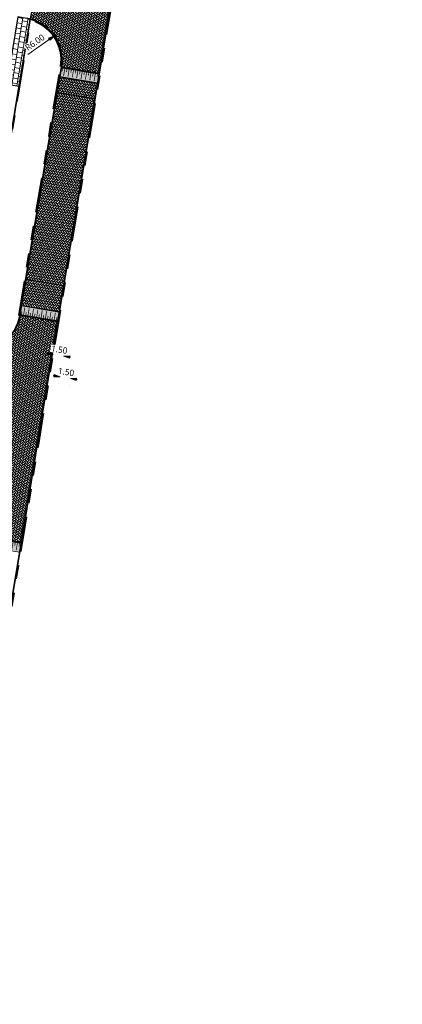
# Model space of a CAD drawing. Header units: metres. Extents: x 253823 to 255319, y 593130 to 593771.
# Tile 14 of 37: x 254171 to 254226, y 593130 to 593271. Entities that reach past the tile are written whole.
import ezdxf

# ---------------------------------------------------------------- set-up
doc = ezdxf.new("R2010")
doc.units = ezdxf.units.M
for name, pattern in [('VH-OPSLUITBAND_100X200', [16, 8, -2, 4, -2]), ('VH-OPSLUITBAND_60X200', [12, 6, -2, 2, -2]), ('VH-TROTTOIRBAND_130-150', [15, 5, -2, 2, -2, 2, -2])]:
    doc.linetypes.add(name, pattern=pattern)
doc.layers.add('HULPLIJN ARCERING', color=6, linetype='Continuous', plot=False)
for name, color, linetype, lineweight in [('N-WE-VH-KANTOPSLUITING_OPSLUITBAND_120X250-G', 20, 'VH-OPSLUITBAND_100X200', 35), ('N-WE-VH-KANTOPSLUITING_OPSLUITBAND_60X200-G', 150, 'VH-OPSLUITBAND_60X200', 35), ('N-WE-VH-KANTOPSLUITING_TROTTOIRBAND_130 150-G', 210, 'VH-TROTTOIRBAND_130-150', 35), ('N-WE-VH-KANTVERHARDING-G', 2, 'Continuous', 35), ('N-WE-VH-VERHARDING_BETONSTRAATSTEEN-KLEUR NTB-A', 252, 'Continuous', 18), ('N-WE-VH-VERHARDING_TEGEL-45MM DIK-A', 252, 'Continuous', 18), ('X-XX-AL-M', 7, 'Continuous', 18), ('X-XX-AL-ZONE_LEIDINGSTROOK-NUTS_VOORSTEL-M', 7, 'Continuous', 18)]:
    doc.layers.add(name, color=color, linetype=linetype, lineweight=lineweight)
for name, color, linetype, lineweight, true_color in [('N-WE-VH-VERHARDING_BETONSTRAATSTEEN-DREMPEL-ANTRACIET-A', 7, 'Continuous', 18, 0x333f48), ('N-WE-VH-VERHARDING_BETONSTRAATSTEEN-DREMPEL-WIT-G', 7, 'Continuous', 35, 0xffffff), ('N01-WE-VH-VERHARDING_BETONSTRAATSTEEN-ROODZWART NUANCE-KEPER-A', 7, 'Continuous', 18, 0xc63527)]:
    doc.layers.add(name, color=color, linetype=linetype, lineweight=lineweight, true_color=true_color)
doc.styles.add('Roelofs', font='segoeui.ttf', dxfattribs={"height": 1.8})
doc.dimstyles.new('Roelofs Standaard', dxfattribs={"dimtxt": 1.8, "dimasz": 1, "dimexe": 2, "dimexo": 2, "dimgap": 0.7, "dimtad": 1, "dimlfac": -1, "dimzin": 0, "dimdsep": 46, "dimtxsty": 'Roelofs', "dimblk": 'Pijl', "dimcen": 0, "dimdle": 2, "dimclrd": 256, "dimclre": 253, "dimclrt": 256, "dimazin": 0, "dimtfac": 1, "dimtofl": 0, "dimtmove": 0, "dimatfit": 3, "dimldrblk": 'Pijl', "dimfxl": 1, "dimtolj": 1, "dimtzin": 0, "dimlwd": 18, "dimlwe": 18, "dimarcsym": 0})
pattern_1 = [(215.55, (0, 0), (-0.06095125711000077, -0.3661931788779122), [0.7875, -0.2625]), (125.5500000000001, (0.3052419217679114, -0.427144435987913), (-0.06095125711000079, -0.3661931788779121), [0.7874999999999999, -0.2625])]

# ---------------------------------------------------------------- blocks, each defined once
blk = doc.blocks.new('Drempelconstructie BSS KF - 1.47 x 5.50 m')
at = {"layer": 'N-WE-VH-VERHARDING_BETONSTRAATSTEEN-DREMPEL-ANTRACIET-A'}
h = blk.add_hatch(color=256, dxfattribs=at)
h.dxf.hatch_style = 1
h.paths.add_polyline_path([(-2.813925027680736e-16, 1.979795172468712e-06), (5.499999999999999, 1.979795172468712e-06), (5.499999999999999, -1.469998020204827), (-2.813925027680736e-16, -1.469998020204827)])
blk.add_lwpolyline([(-2.813925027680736e-16, 1.979795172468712e-06), (5.499999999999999, 1.979795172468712e-06), (5.499999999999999, -1.469998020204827), (-2.813925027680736e-16, -1.469998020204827)], close=True, dxfattribs=at)
at = {"layer": 'N-WE-VH-VERHARDING_BETONSTRAATSTEEN-DREMPEL-WIT-G', "flags": 128}
for points, const_width in [([(-2.813925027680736e-16, -0.1049980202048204), (5.499999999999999, -0.1049980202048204)], 0.212), ([(0.2141509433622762, -0.2099980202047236), (0.2141509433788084, -0.6299980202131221)], 0.106), ([(0.5311320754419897, -0.2099980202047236), (0.5311320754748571, -1.259998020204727)], 0.106), ([(0.8481132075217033, -0.2099980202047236), (0.8481132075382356, -0.6299980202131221)], 0.106), ([(1.165094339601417, -0.2099980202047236), (1.165094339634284, -1.259998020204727)], 0.106), ([(1.482075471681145, -0.2099980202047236), (1.482075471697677, -0.6299980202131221)], 0.106), ([(1.799056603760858, -0.2099980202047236), (1.799056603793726, -1.259998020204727)], 0.106), ([(2.116037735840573, -0.2099980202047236), (2.116037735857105, -0.6299980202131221)], 0.106), ([(2.433018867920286, -0.2099980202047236), (2.433018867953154, -1.259998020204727)], 0.106), ([(2.75, -0.2099980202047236), (2.750000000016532, -0.6299980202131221)], 0.106), ([(3.066981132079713, -0.2099980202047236), (3.066981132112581, -1.259998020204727)], 0.106), ([(3.383962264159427, -0.2099980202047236), (3.383962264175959, -0.6299980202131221)], 0.106), ([(3.70094339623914, -0.2099980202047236), (3.700943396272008, -1.259998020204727)], 0.106), ([(4.017924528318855, -0.2099980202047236), (4.017924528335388, -0.6299980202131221)], 0.106), ([(4.334905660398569, -0.2099980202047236), (4.334905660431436, -1.259998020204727)], 0.106), ([(4.651886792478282, -0.2099980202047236), (4.651886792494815, -0.6299980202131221)], 0.106), ([(4.968867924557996, -0.2099980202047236), (4.968867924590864, -1.259998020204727)], 0.106), ([(5.285849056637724, -0.2099980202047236), (5.285849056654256, -0.6299980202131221)], 0.106)]:
    blk.add_lwpolyline(points, dxfattribs=dict(at, const_width=const_width))
blk = doc.blocks.new('Pijl')
h = blk.add_hatch(color=256)
h.paths.add_polyline_path([(2.220446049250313e-16, 0), (-1.75, 0.352142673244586), (-1.749922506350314, 1.310063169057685e-14)])
h.paths.add_polyline_path([(-1.749922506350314, 1.310063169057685e-14), (-1.749845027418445, -0.3520757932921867), (0, 0)])
for p, q in [((-1.901878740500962, 1.4210854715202e-14), (0, 0)), ((0, 0), (-1.75, 0.352142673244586)), ((-1.75, 0.352142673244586), (-1.749845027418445, -0.3520757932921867)), ((0, 0), (-1.749845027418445, -0.3520757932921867))]:
    blk.add_line(p, q)
blk = doc.blocks.new('*D187')
at = {"layer": 'X-XX-AL-ZONE_LEIDINGSTROOK-NUTS_VOORSTEL-M', "lineweight": 18, "transparency": 16777216}
for p, q in [((254176.5183909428, 593220.3282206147), (254176.0250393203, 593220.4094867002)), ((254178.9851504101, 593219.9218899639), (254179.4785020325, 593219.8406238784))]:
    blk.add_line(p, q, dxfattribs=at)
at = {"layer": 'X-XX-AL-ZONE_LEIDINGSTROOK-NUTS_VOORSTEL-M', "color": 253, "lineweight": 18, "transparency": 16777216}
for p, q in [((254176.8493439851, 593219.2610622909), (254176.8492103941, 593219.2602512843)), ((254178.3294002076, 593219.0172638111), (254178.3292666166, 593219.0164528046))]:
    blk.add_line(p, q, dxfattribs=at)
at = {"layer": 'X-XX-AL-ZONE_LEIDINGSTROOK-NUTS_VOORSTEL-M', "lineweight": 18, "transparency": 16777216, "xscale": 0.5, "yscale": 0.5, "zscale": 0.5}
for p, rotation in [((254177.0117425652, 593220.2469545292), 350.6460968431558), ((254178.4917987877, 593220.0031560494), 170.6460968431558)]:
    blk.add_blockref('Pijl', p, dxfattribs=dict(at, rotation=rotation))
at = {"layer": 'X-XX-AL-ZONE_LEIDINGSTROOK-NUTS_VOORSTEL-M', "transparency": 16777216, "insert": (254177.884703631, 593220.9320670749), "char_height": 0.9, "attachment_point": 5, "rotation": 350.64609684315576, "style": 'Roelofs', "bg_fill": 3, "box_fill_scale": 1.1, "bg_fill_color": 256, "bg_fill_true_color": 13158600, "bg_fill_transparency": 0}
blk.add_mtext('\\A1;1.50', dxfattribs=at)
at = {"layer": 'Defpoints', "color": 0, "transparency": 16777216}
for p in [(254177.0118761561, 593220.2477655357), (254178.4917987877, 593220.0031560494), (254178.4919323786, 593220.0039670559)]:
    blk.add_point(p, dxfattribs=at)
blk = doc.blocks.new('*D69')
at = {"layer": 'X-XX-AL-ZONE_LEIDINGSTROOK-NUTS_VOORSTEL-M', "lineweight": 18, "transparency": 16777216}
for p, q in [((254175.5501137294, 593223.5308856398), (254175.056872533, 593223.6128192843)), ((254178.0163197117, 593223.1212174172), (254178.5095609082, 593223.0392837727))]:
    blk.add_line(p, q, dxfattribs=at)
at = {"layer": 'X-XX-AL-ZONE_LEIDINGSTROOK-NUTS_VOORSTEL-M', "lineweight": 18, "transparency": 16777216, "xscale": 0.5, "yscale": 0.5, "zscale": 0.5}
for p, rotation in [((254176.0433549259, 593223.4489519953), 350.568560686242), ((254177.5230785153, 593223.2031510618), 170.568560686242)]:
    blk.add_blockref('Pijl', p, dxfattribs=dict(at, rotation=rotation))
at = {"layer": 'X-XX-AL-ZONE_LEIDINGSTROOK-NUTS_VOORSTEL-M', "transparency": 16777216, "insert": (254176.9172416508, 593224.1328826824), "char_height": 0.9, "attachment_point": 5, "rotation": 350.568560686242, "style": 'Roelofs', "bg_fill": 3, "box_fill_scale": 1.1, "bg_fill_color": 256, "bg_fill_true_color": 13158600, "bg_fill_transparency": 0}
blk.add_mtext('\\A1;1.50', dxfattribs=at)
at = {"layer": 'Defpoints', "color": 0, "transparency": 16777216}
for p in [(254176.0433549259, 593223.4489519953), (254176.0433549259, 593223.4489519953), (254177.5230785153, 593223.2031510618)]:
    blk.add_point(p, dxfattribs=at)
blk = doc.blocks.new('*D213')
at = {"layer": 'Defpoints', "color": 0, "transparency": 16777216}
for p in [(254176.1931941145, 593269.0680171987), (254171.2825925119, 593265.6204105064)]:
    blk.add_point(p, dxfattribs=at)
at = {"layer": 'X-XX-AL-M', "lineweight": 18, "transparency": 16777216}
blk.add_line((254172.3830261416, 593266.3929965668), (254175.7839773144, 593268.7807166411), dxfattribs=at)
at = {"layer": 'X-XX-AL-M', "transparency": 16777216, "insert": (254173.4103770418, 593268.1105379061), "char_height": 0.9, "attachment_point": 5, "rotation": 35.07170284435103, "style": 'Roelofs', "bg_fill": 3, "box_fill_scale": 1.1, "bg_fill_color": 256, "bg_fill_true_color": 13158600, "bg_fill_transparency": 0}
blk.add_mtext('\\A1;R6.00', dxfattribs=at)
at = {"layer": 'X-XX-AL-M', "lineweight": 18, "transparency": 16777216, "xscale": 0.5, "yscale": 0.5, "zscale": 0.5, "rotation": 35.07170284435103}
blk.add_blockref('Pijl', (254176.1931941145, 593269.0680171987), dxfattribs=at)

msp = doc.modelspace()

# ---------------------------------------------------------------- hatches: boundary and pattern name
at = {"layer": 'N-WE-VH-VERHARDING_BETONSTRAATSTEEN-KLEUR NTB-A'}
h = msp.add_hatch(dxfattribs=at)
h.set_pattern_fill('AVH-BSS_KEIFORMAAT_KEPER-SO', color=256, scale=5, angle=215.55, pattern_type=2)
h.set_pattern_definition(pattern_1)
edge = h.paths.add_edge_path()
edge.add_arc((254176.5816131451, 593298.1066202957), 6.00000000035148, 266.292522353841, 351.06944110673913, ccw=False)
edge.add_line((254176.1936378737, 593292.1191771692), (254175.6105974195, 593288.6162048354))
edge.add_arc((254174.1342047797, 593282.8012568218), 5.999446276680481, -9.39341606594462, 75.75385083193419, ccw=False)
edge.add_line((254180.05320402, 593281.8220716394), (254179.7407503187, 593279.9323504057))
edge.add_arc((254173.8211218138, 593280.9111243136), 5.999999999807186, 265.33184203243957, 350.61143940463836, ccw=False)
edge.add_line((254173.3328141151, 593274.9310276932), (254172.7514037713, 593271.4378492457))
edge.add_arc((254171.2825925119, 593265.6204105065), 6.000000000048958, -9.473115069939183, 75.82987444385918, ccw=False)
edge.add_line((254177.2007701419, 593264.6329017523), (254182.6257663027, 593263.727685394))
edge.add_line((254182.6257663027, 593263.727685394), (254187.9447207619, 593296.3209954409))
edge.add_line((254187.9447207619, 593296.3209954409), (254182.5088764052, 593297.17519652))
h = msp.add_hatch(dxfattribs=at)
h.set_pattern_fill('AVH-BSS_KEIFORMAAT_KEPER-SO', color=256, scale=5, angle=215.55, pattern_type=2)
h.set_pattern_definition(pattern_1)
edge = h.paths.add_edge_path()
edge.add_line((254171.4616717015, 593196.5647735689), (254176.663006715, 593228.1028377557))
edge.add_line((254176.663006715, 593228.1028377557), (254171.2361535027, 593228.9968535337))
edge.add_arc((254165.3159499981, 593229.9721434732), 6.00000000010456, 265.5852611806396, 350.64515891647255, ccw=False)
edge.add_line((254164.854096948, 593223.9899455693), (254164.2755227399, 593220.491823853))
edge.add_arc((254162.7817819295, 593214.6807363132), 6.000000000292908, -9.197893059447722, 75.58421031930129, ccw=False)
edge.add_line((254168.7046347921, 593213.7216669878), (254168.5516045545, 593212.7766095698))
edge.add_arc((254162.6287516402, 593213.7356789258), 6.000000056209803, 265.441362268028, 350.80210673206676, ccw=False)
edge.add_line((254162.1518757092, 593207.7546597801), (254161.5704866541, 593204.2616472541))
edge.add_arc((254160.1065574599, 593198.4346776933), 6.008049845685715, -9.317449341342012, 75.89726588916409, ccw=False)
edge.add_line((254166.0353398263, 593197.4619482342), (254171.4616717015, 593196.5647735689))
at = {"layer": 'N-WE-VH-VERHARDING_TEGEL-45MM DIK-A'}
h = msp.add_hatch(dxfattribs=at)
h.set_pattern_fill('AVH-TEGEL_300X300_HALFST-SO', color=149, scale=5, angle=170.5502229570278, pattern_type=2)
h.set_pattern_definition([(170.5502229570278, (253985.4613487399, 593404.4237742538), (-0.8013910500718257, -0.2467739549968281), [0.75, -0.75]), (260.5502229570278, (253985.4613487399, 593404.4237742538), (0.7398224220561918, -0.1231372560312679), [])])
edge = h.paths.add_edge_path()
edge.add_arc((254171.2825925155, 593265.6204105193), 5.99999998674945, 75.82987444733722, 80.54978494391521)
edge.add_line((254172.2677358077, 593271.5389823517), (254170.9791728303, 593271.7534630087))
edge.add_line((254170.9791728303, 593271.7534630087), (254169.376332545, 593262.1234191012))
edge.add_line((254169.376332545, 593262.1234191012), (254171.1522492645, 593261.829949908))
edge.add_line((254171.1522492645, 593261.829949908), (254172.7514037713, 593271.4378492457))
at = {"layer": 'N01-WE-VH-VERHARDING_BETONSTRAATSTEEN-ROODZWART NUANCE-KEPER-A'}
h = msp.add_hatch(dxfattribs=at)
h.set_pattern_fill('AVH-BSS_KEIFORMAAT_KEPER-SO', color=256, scale=5, angle=126.05, pattern_type=2)
h.set_pattern_definition([(126.05, (-0.001827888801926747, 0.001608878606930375), (-0.36671112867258, 0.05775333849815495), [0.7875, -0.2625]), (36.04999999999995, (-0.4262923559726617, -0.3073489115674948), (-0.36671112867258, 0.057753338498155), [0.7874999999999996, -0.2624999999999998])])
h.paths.add_polyline_path([(254182.0076901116, 593260.0360946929), (254176.5833149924, 593260.9324694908), (254171.475635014, 593230.4472151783), (254176.9019527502, 593229.5532876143)])
h.paths.add_polyline_path([(254176.5833149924, 593260.9324694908), (254182.0076901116, 593260.0360946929), (254182.3838266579, 593262.2777318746), (254176.9588304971, 593263.1829482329)])

# ---------------------------------------------------------------- linework, layer by layer
at = {"layer": 'HULPLIJN ARCERING'}
for points in [[(254182.5088764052, 593297.17519652, -0.3877585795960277), (254176.1936378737, 593292.1191771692), (254175.6105974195, 593288.6162048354, -0.3896186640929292), (254180.05320402, 593281.8220716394), (254179.7407503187, 593279.9323504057, -0.3902838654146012), (254173.3328141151, 593274.9310276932), (254172.7514037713, 593271.4378492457, -0.390401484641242), (254177.2007701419, 593264.6329017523), (254182.6257663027, 593263.727685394), (254187.9447207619, 593296.3209954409)], [(254172.7514037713, 593271.4378492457, 0.02059740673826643), (254172.2677358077, 593271.5389823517), (254170.9791728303, 593271.7534630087), (254169.376332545, 593262.1234191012), (254171.1522492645, 593261.829949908)], [(254171.4616717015, 593196.5647735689), (254176.663006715, 593228.1028377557), (254171.2361535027, 593228.9968535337, -0.389179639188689), (254164.854096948, 593223.9899455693), (254164.2755227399, 593220.491823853, -0.3877846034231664), (254168.7046347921, 593213.7216669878), (254168.5516045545, 593212.7766095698, -0.3906919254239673), (254162.1518757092, 593207.7546597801), (254161.5704866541, 593204.2616472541, -0.3899576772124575), (254166.0353398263, 593197.4619482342)]]:
    msp.add_lwpolyline(points, format="xyb", close=True, dxfattribs=at)
for points in [[(254176.5833149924, 593260.9324694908), (254182.0076901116, 593260.0360946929), (254182.3838266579, 593262.2777318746), (254176.9588304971, 593263.1829482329)], [(254176.5833149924, 593260.9324694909), (254182.0097302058, 593260.0357575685), (254182.3838263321, 593262.2777299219), (254176.9588301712, 593263.18294628)], [(254182.0076901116, 593260.0360946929), (254176.5833149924, 593260.9324694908), (254171.475635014, 593230.4472151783), (254176.9019527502, 593229.5532876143)], [(254177.5146002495, 593233.272179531), (254172.0995684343, 593234.1740173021), (254171.475635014, 593230.4472151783), (254176.9019527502, 593229.5532876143)]]:
    msp.add_lwpolyline(points, close=True, dxfattribs=at)
at = {"layer": 'N-WE-VH-KANTOPSLUITING_OPSLUITBAND_120X250-G', "flags": 128}
msp.add_lwpolyline([(254177.0824065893, 593264.6526519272, 0.3869683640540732), (254172.7899381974, 593271.3039225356, 0.3869683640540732)], format="xyb", dxfattribs=at)
at = {"layer": 'N-WE-VH-KANTOPSLUITING_OPSLUITBAND_60X200-G', "flags": 128}
msp.add_lwpolyline([(254164.933999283, 593224.1045618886), (254166.9511905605, 593236.2240729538), (254170.9984261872, 593260.5403177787), (254172.7899381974, 593271.3039225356)], dxfattribs=at)
at = {"layer": 'N-WE-VH-KANTOPSLUITING_TROTTOIRBAND_130 150-G', "flags": 128}
msp.add_lwpolyline([(254168.9448046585, 593180.4543274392), (254169.5569567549, 593184.1430390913), (254169.9362032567, 593186.3705748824), (254171.0561023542, 593193.1922375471), (254171.7726023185, 593197.5258046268), (254173.9513167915, 593210.7764424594), (254174.4552657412, 593213.8886423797), (254176.6475751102, 593227.0863623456), (254177.7863897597, 593233.999193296), (254180.1402061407, 593247.920244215), (254182.9383714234, 593264.6897554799), (254185.1348506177, 593277.9207285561), (254185.8093154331, 593281.9998871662), (254187.9326312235, 593295.2942295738), (254188.5222623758, 593299.0464411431), (254189.8683782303, 593307.5962960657), (254191.2169346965, 593316.050578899), (254193.0246601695, 593327.5538173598), (254194.1105548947, 593334.3629963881), (254194.9273042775, 593339.614997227), (254195.5649815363, 593343.6309630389), (254195.7399007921, 593344.7375884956), (254197.5930888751, 593357.2856354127), (254197.9886439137, 593359.9588578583), (254200.3882264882, 593376.7555814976), (254202.6304774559, 593392.1947607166), (254203.0444133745, 593395.0809537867), (254205.5182986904, 593412.1751988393), (254208.2019626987, 593430.5689818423), (254209.503622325, 593439.6446864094), (254210.8728737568, 593448.9866736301), (254211.1400477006, 593450.9550060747), (254211.6860341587, 593454.728550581), (254213.3121263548, 593465.8840076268), (254213.7986428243, 593469.2840751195), (254214.3286844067, 593472.9079222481), (254215.6050143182, 593481.806408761), (254217.092665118, 593493.2492080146, 0.4027188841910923), (254213.6740325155, 593497.8753323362), (254204.6609903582, 593499.3088591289), (254173.6638896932, 593504.5878219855, 0.01194656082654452), (254154.4899863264, 593507.4510134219), (254120.0444882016, 593511.4668622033, -0.04475974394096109), (254105.9738725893, 593515.3947885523, -0.3459023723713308), (254102.9013724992, 593520.5407228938), (254102.9495511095, 593520.91572777)], format="xyb", dxfattribs=at)
msp.add_lwpolyline([(254171.0881484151, 593229.0212357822), (254172.0655185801, 593234.9540666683), (254174.420332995, 593248.8810202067), (254177.0528157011, 593264.657589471)], dxfattribs=at)
at = {"layer": 'N-WE-VH-KANTVERHARDING-G'}
for points in [[(254184.9868758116, 593277.945293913), (254182.7904169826, 593264.7144431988), (254179.992278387, 593247.94509187), (254177.6384361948, 593234.023888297), (254176.4995863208, 593227.1108435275), (254174.307243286, 593213.9129208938), (254173.803274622, 593210.8005992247), (254171.6246114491, 593197.5502730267), (254170.908097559, 593193.21662172), (254169.7882565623, 593186.3953129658), (254169.4090319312, 593184.167905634), (254168.7968311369, 593180.4789005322)], [(254164.854096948, 593223.9899455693), (254166.8920047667, 593236.2339239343), (254170.9392403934, 593260.5501687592), (254172.7547444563, 593271.4579204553)], [(254171.2361535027, 593228.9968535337), (254172.2134721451, 593234.9293716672), (254174.5682607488, 593248.8561725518), (254177.2007701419, 593264.6329017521)]]:
    msp.add_lwpolyline(points, dxfattribs=at)
for points in [[(254177.2007701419, 593264.6329017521, 0.3875122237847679), (254172.8097263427, 593271.4228119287, 0.3875122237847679)], [(254164.9232174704, 593223.9850105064, 0.3858586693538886), (254171.2361535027, 593228.9968535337)]]:
    msp.add_lwpolyline(points, format="xyb", dxfattribs=at)

# ---------------------------------------------------------------- block references
for p, rotation in [((254177.200769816, 593264.6328997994), 350.526884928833), ((254176.6630070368, 593228.1028397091), 170.645158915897), ((254166.0353395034, 593197.4619462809), 350.611806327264)]:
    msp.add_blockref('Drempelconstructie BSS KF - 1.47 x 5.50 m', p, dxfattribs=dict(rotation=rotation))

# ---------------------------------------------------------------- next in the draw order: dimensions: what is measured, and where the dimension line sits
at = {"layer": 'X-XX-AL-M'}
dim = msp.add_radius_dim(center=(254171.2825925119, 593265.6204105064), mpoint=(254176.1931941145, 593269.0680171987), dimstyle='Roelofs Standaard', override={"dimtfill": 1}, dxfattribs=at)
dim.commit()
dim.dimension.update_dxf_attribs({"geometry": '*D213', "text_midpoint": (254173.8788933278, 593267.4432063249), "dimtype": 164})
at = {"layer": 'X-XX-AL-ZONE_LEIDINGSTROOK-NUTS_VOORSTEL-M'}
for base, p1, p2, angle, picture, middle in [((254176.0433549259, 593223.4489519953), (254177.5230785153, 593223.2031510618), (254176.0433549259, 593223.4489519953), 170.56856068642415, '*D69', (254176.7832167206, 593223.3260515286)), ((254178.4917987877, 593220.0031560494), (254177.0118761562, 593220.2477655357), (254178.4919323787, 593220.0039670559), 350.64609684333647, '*D187', (254177.7517706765, 593220.1250552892))]:
    dim = msp.add_linear_dim(base=base, p1=p1, p2=p2, angle=angle, dimstyle='Roelofs Standaard', override={"dimtfill": 1}, dxfattribs=at)
    dim.commit()
    dim.dimension.update_dxf_attribs({"geometry": picture, "text_midpoint": middle, "dimtype": 161})

# ---------------------------------------------------------------- next in the draw order: hatches: boundary and pattern name
at = {"layer": 'N-WE-VH-VERHARDING_TEGEL-45MM DIK-A'}
h = msp.add_hatch(dxfattribs=at)
h.set_pattern_fill('AVH-TEGEL_300X300_HALFST-SO', color=256, scale=5, angle=226.76, pattern_type=2)
h.set_pattern_definition([(226.76, (254809.8196349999, 593427.3387152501), (-0.2406079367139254, -0.8032638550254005), [0.75, -0.75]), (316.7599999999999, (254809.8196349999, 593427.3387152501), (0.5137918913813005, 0.5463679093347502), [])])
edge = h.paths.add_edge_path()
edge.add_arc((254170.7193443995, 593437.0028612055), 2.99999999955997, 205.731102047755, 246.6597059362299, ccw=False)
edge.add_arc((254141.0434996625, 593422.7313644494), 29.92918850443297, 25.67873054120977, 68.02321069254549)
edge.add_line((254152.2439285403, 593450.4857644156), (254141.8916252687, 593454.6744965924))
edge.add_arc((254151.8932526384, 593480.0965588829), 27.3187445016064, 236.1834962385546, 248.524176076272, ccw=False)
edge.add_arc((254503.3551709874, 594021.3239924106), 672.647475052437, 236.5057343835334, 236.9679318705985, ccw=False)
edge.add_line((254132.1522914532, 593460.3756454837), (254131.8753923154, 593458.4045818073))
edge.add_line((254131.8753923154, 593458.4045818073), (254135.702142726, 593455.8943966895))
edge.add_arc((254153.1439783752, 593482.4842889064), 31.79999998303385, 236.7368331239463, 247.9708391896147)
edge.add_arc((652243.2573632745, 1577333.217957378), 1061369.637125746, 247.9705377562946, 247.971140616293)
edge.add_arc((254141.0160965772, 593422.7005674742), 28.16800612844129, 22.174887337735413, 67.99831084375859, ccw=False)
edge.add_line((254167.100687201, 593433.3321572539), (254168.907492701, 593432.5569885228))
edge.add_arc((254187.3791891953, 593475.6118248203), 46.84999999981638, 246.7793507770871, 253.7743726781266)
edge.add_line((254174.2883341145, 593430.6279164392), (254174.7602214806, 593433.9972983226))
edge.add_line((254174.7602214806, 593433.9972983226), (254172.9742044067, 593434.2225739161))
edge.add_line((254172.9742044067, 593434.2225739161), (254172.8009911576, 593432.9857923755))
edge.add_arc((254187.3791891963, 593475.6118248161), 45.04999999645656, 246.6597059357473, 251.11919777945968, ccw=False)

doc.saveas('drawing.dxf')
